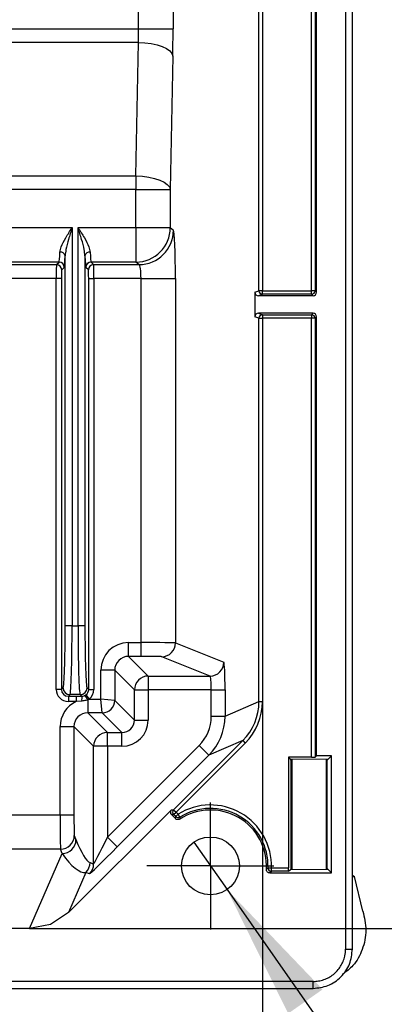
# Model space of a CAD drawing. Header units: millimetres. Extents: x 0 to 210, y 0 to 148.
# Tile 32 of 52: x 128.66 to 133.07, y 42.98 to 54.89. Entities that reach past the tile are written whole.
import ezdxf

# ---------------------------------------------------------------- set-up
doc = ezdxf.new("R2010")
doc.units = ezdxf.units.MM
doc.header["$LTSCALE"] = 0.5
doc.layers.add('FORMAT', color=7, linetype='Continuous')
doc.styles.add('SLDTEXTSTYLE0', font='TXT', dxfattribs={"width": 0.605})
doc.dimstyles.new('SLDDIMSTYLE10', dxfattribs={"dimtxt": 1.284159, "dimasz": 1.651, "dimexe": 0, "dimexo": 0.0625, "dimgap": 0.32104, "dimtad": 0, "dimtih": 1, "dimtoh": 1, "dimdec": 1, "dimlfac": 6, "dimrnd": 1e-09, "dimzin": 12, "dimdsep": 46, "dimtxsty": 'SLDTEXTSTYLE0', "dimblk1": 'NONE', "dimsah": 1, "dimcen": 0, "dimadec": 0, "dimazin": 3, "dimtfac": 1, "dimtdec": 1, "dimtmove": 0, "dimatfit": 3, "dimldrblk": 'NONE', "dimfxl": 0, "dimfrac": 2, "dimtolj": 1, "dimtzin": 12, "dimarcsym": 0})
doc.dimstyles.new('SLDDIMSTYLE3', dxfattribs={"dimtxt": 1.284159, "dimasz": 1.651, "dimexe": 0, "dimexo": 0.0625, "dimgap": 0.32104, "dimtad": 1, "dimdec": 1, "dimlfac": 6, "dimrnd": 1e-09, "dimzin": 12, "dimdsep": 46, "dimtxsty": 'SLDTEXTSTYLE0', "dimsah": 1, "dimcen": 0.09, "dimadec": 0, "dimazin": 3, "dimtfac": 1, "dimtdec": 1, "dimtofl": 0, "dimtmove": 0, "dimatfit": 3, "dimfxl": 0, "dimfrac": 2, "dimtolj": 1, "dimtzin": 12, "dimarcsym": 0})
doc.dimstyles.new('SLDDIMSTYLE6', dxfattribs={"dimtxt": 1.284159, "dimasz": 1.651, "dimexe": 0, "dimexo": 0.0625, "dimgap": 0.32104, "dimtad": 1, "dimdec": 1, "dimlfac": 6, "dimrnd": 1e-09, "dimzin": 12, "dimdsep": 46, "dimtxsty": 'SLDTEXTSTYLE0', "dimsah": 1, "dimcen": 0.09, "dimadec": 0, "dimazin": 3, "dimtfac": 1, "dimtdec": 1, "dimtofl": 0, "dimtmove": 0, "dimatfit": 3, "dimfxl": 0, "dimfrac": 2, "dimtolj": 1, "dimtzin": 12, "dimarcsym": 0})

# ---------------------------------------------------------------- blocks, each defined once
blk = doc.blocks.new('_D_17')
at = {"layer": 'FORMAT'}
for p, q in [((109.412, 47.037), (109.412, 35.58)), ((131.593, 46.642), (131.593, 35.58)), ((118.788, 38.346), (118.347, 38.346)), ((118.347, 38.346), (118.347, 36.374)), ((122.217, 38.346), (122.658, 38.346)), ((122.658, 38.346), (122.658, 36.374)), ((118.347, 36.374), (118.788, 36.374)), ((122.658, 36.374), (122.217, 36.374)), ((109.412, 36.08), (131.593, 36.08))]:
    blk.add_line(p, q, dxfattribs=at)
for points in [[(109.412, 36.08), (111.063, 35.826), (111.063, 36.334)], [(131.593, 36.08), (129.942, 36.334), (129.942, 35.826)]]:
    blk.add_solid(points, dxfattribs=at)
at = {"layer": 'FORMAT', "char_height": 1.3229, "attachment_point": 1, "style": 'SLDTEXTSTYLE0'}
for s, insert in [('133,1', (118.298, 40.345)), ('5,24', (118.788, 38.079))]:
    blk.add_mtext(s, dxfattribs=dict(at, insert=insert))
blk = doc.blocks.new('_D_18')
at = {"layer": 'FORMAT'}
for p, q in [((128.778, 66.447), (138.456, 66.447)), ((137.956, 66.447), (137.956, 43.895)), ((135.689, 57.376), (135.689, 57.817)), ((135.689, 57.817), (137.662, 57.817)), ((137.662, 57.817), (137.662, 57.376)), ((135.689, 52.966), (135.689, 52.525)), ((137.662, 52.525), (137.662, 52.966)), ((135.689, 52.525), (137.662, 52.525)), ((128.778, 43.895), (138.456, 43.895))]:
    blk.add_line(p, q, dxfattribs=at)
for points in [[(137.956, 66.447), (137.702, 64.796), (138.21, 64.796)], [(137.956, 43.895), (138.21, 45.546), (137.702, 45.546)]]:
    blk.add_solid(points, dxfattribs=at)
at = {"layer": 'FORMAT', "char_height": 1.3229, "attachment_point": 1, "rotation": 90, "style": 'SLDTEXTSTYLE0'}
for s, insert in [('135,3', (133.69, 52.966)), ('5,327', (135.956, 52.966))]:
    blk.add_mtext(s, dxfattribs=dict(at, insert=insert))
blk = doc.blocks.new('SW_SYMBOL_HOLE_DEPTH')
at = {"layer": 'FORMAT', "color": 0}
for p, q in [((0, 437.5), (400, 437.5)), ((200, 437.5), (200, 37.5)), ((50, 277.5), (200, 37.5)), ((350, 277.5), (200, 37.5))]:
    blk.add_line(p, q, dxfattribs=at)
blk = doc.blocks.new('_D_19')
at = {"layer": 'FORMAT'}
for p, q in [((130.765, 44.94), (131.166, 44.367)), ((131.166, 44.367), (133.762, 40.657)), ((133.762, 40.657), (151.324, 40.657))]:
    blk.add_line(p, q, dxfattribs=at)
blk.add_solid([(131.166, 44.367), (131.905, 42.868), (132.321, 43.16)], dxfattribs=at)
at = {"layer": 'FORMAT', "xscale": 0.003410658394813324, "yscale": 0.003410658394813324, "zscale": 0.003410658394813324}
blk.add_blockref('SW_SYMBOL_HOLE_DEPTH', (142.689, 40.849), dxfattribs=at)
at = {"layer": 'FORMAT', "char_height": 1.3229, "attachment_point": 1, "style": 'SLDTEXTSTYLE0'}
for s, insert in [('6 [0.235]', (144.464, 42.363)), ('4xM5x0.8', (134.556, 42.363))]:
    blk.add_mtext(s, dxfattribs=dict(at, insert=insert))
blk = doc.blocks.new('_None')
blk = doc.blocks.new('SW_CENTERMARKSYMBOL_6')
at = {"layer": 'FORMAT', "color": 0}
for p, q in [((0, 0.417), (0, 0.767)), ((0, 0), (0, 0.417)), ((-0.417, 0), (-0.767, 0)), ((0, 0), (-0.417, 0)), ((0, 0), (0, -0.417)), ((0, 0), (0.417, 0)), ((0.417, 0), (0.767, 0)), ((0, -0.417), (0, -0.767))]:
    blk.add_line(p, q, dxfattribs=at)

msp = doc.modelspace()

# ---------------------------------------------------------------- linework, layer by layer
at = {"color": 7, "linetype": 'Continuous', "lineweight": 25}
for p, q in [((132.59846, 66.741584), (132.59846, 43.648315)), ((132.681887, 45.787139), (132.681887, 64.602761)), ((131.551619, 51.611584), (131.551619, 58.778315)), ((131.593246, 58.778315), (131.593246, 51.611584)), ((132.187659, 51.611584), (132.187659, 58.778315)), ((132.22932, 58.778315), (132.22932, 51.611584)), ((132.24846, 51.592443), (132.24846, 58.797456)), ((130.096983, 54.781174), (130.096983, 55.608725)), ((130.513253, 55.608725), (130.513253, 54.781174)), ((123.97022, 54.781174), (130.096983, 54.781174)), ((130.096983, 54.781174), (130.513253, 54.781174)), ((130.093995, 54.615807), (123.97022, 54.615807)), ((130.063509, 53.001027), (130.093995, 54.615807)), ((130.510265, 54.450439), (130.47978, 52.835659)), ((123.97022, 53.001027), (130.063509, 53.001027)), ((130.063509, 53.001027), (130.063509, 52.835659)), ((130.063509, 52.835659), (123.97022, 52.835659)), ((130.063509, 52.374307), (130.063509, 52.835659)), ((130.063509, 52.835659), (130.47978, 52.835659)), ((130.47978, 52.835659), (130.47978, 52.374307)), ((128.28136, 52.374307), (129.292414, 52.374307)), ((129.292414, 52.374307), (129.292414, 47.55876)), ((129.364693, 52.374307), (130.063509, 52.374307)), ((129.364693, 47.55876), (129.364693, 52.374307)), ((130.063509, 52.374307), (130.063509, 51.957894)), ((130.063509, 52.374307), (130.47978, 52.374307)), ((130.47978, 52.374307), (130.51778, 52.343913)), ((129.134436, 51.957894), (128.439338, 51.957894)), ((129.104042, 51.927501), (129.134436, 51.957894)), ((129.209131, 47.55876), (129.209131, 52.03371)), ((129.447976, 52.03371), (129.447976, 47.55876)), ((130.063509, 51.957894), (129.522671, 51.957894)), ((129.522671, 51.957894), (129.553064, 51.927501)), ((130.10151, 51.927501), (130.063509, 51.957894)), ((128.469731, 51.927501), (129.104042, 51.927501)), ((129.197897, 51.894433), (129.167504, 51.864039)), ((129.489603, 51.864039), (129.45921, 51.894433)), ((129.553064, 51.927501), (130.10151, 51.927501)), ((129.100566, 51.760936), (128.473208, 51.760936)), ((129.164027, 51.760936), (129.100566, 51.760936)), ((129.100566, 46.789389), (129.100566, 51.760936)), ((129.164027, 51.760936), (129.164027, 46.789389)), ((129.49308, 46.789389), (129.49308, 51.760936)), ((129.49308, 51.760936), (129.556541, 51.760936)), ((130.12609, 51.760936), (129.556541, 51.760936)), ((129.556541, 51.760936), (129.556541, 46.789389)), ((130.12609, 51.760936), (130.54236, 51.760936)), ((130.12609, 47.355339), (130.12609, 51.760936)), ((130.54236, 51.760936), (130.54236, 47.351166)), ((131.503694, 51.592424), (131.551619, 51.611584)), ((131.503694, 51.592424), (131.503694, 51.297475)), ((131.593246, 51.611584), (131.551619, 51.611584)), ((131.593246, 51.569924), (131.593246, 51.611584)), ((131.593246, 51.611584), (132.187659, 51.611584)), ((132.187659, 51.569924), (132.187659, 51.611584)), ((132.22932, 51.611584), (132.187659, 51.611584)), ((132.22932, 51.611584), (132.24846, 51.592443)), ((131.593246, 51.569924), (131.545369, 51.550783)), ((132.2068, 51.550783), (131.545369, 51.550783)), ((132.187659, 51.569924), (131.593246, 51.569924)), ((132.2068, 51.550783), (132.187659, 51.569924)), ((132.2068, 51.339116), (131.545369, 51.339116)), ((131.545369, 51.339116), (131.593246, 51.319976)), ((132.187659, 51.319976), (132.2068, 51.339116)), ((131.551619, 51.278315), (131.503694, 51.297475)), ((131.551619, 46.64162), (131.551619, 51.278315)), ((131.551619, 51.278315), (131.593246, 51.278315)), ((131.593246, 51.319976), (132.187659, 51.319976)), ((131.593246, 51.319976), (131.593246, 51.278315)), ((132.187659, 51.278315), (131.593246, 51.278315)), ((131.593246, 51.278315), (131.593246, 46.64162)), ((132.187659, 51.319976), (132.187659, 51.278315)), ((132.187659, 45.967278), (132.187659, 51.278315)), ((132.22932, 51.278315), (132.187659, 51.278315)), ((132.24846, 51.297456), (132.22932, 51.278315)), ((132.22932, 51.278315), (132.22932, 45.967992)), ((132.24846, 45.987133), (132.24846, 51.297456)), ((129.292414, 47.55876), (129.209131, 47.55876)), ((129.292414, 47.55876), (129.364693, 47.55876)), ((129.447976, 47.55876), (129.364693, 47.55876)), ((129.974491, 47.355339), (130.12609, 47.355339)), ((129.974491, 47.188698), (129.974491, 47.355339)), ((130.12609, 47.188698), (130.12609, 47.355339)), ((130.54236, 47.351166), (131.127317, 47.117308)), ((130.12609, 47.188698), (129.974491, 47.188698)), ((129.974491, 47.188698), (130.212522, 46.950666)), ((130.960809, 46.950666), (130.375852, 47.184525)), ((129.641208, 46.672508), (129.641208, 47.022057)), ((129.807849, 47.022057), (129.641208, 47.022057)), ((129.807849, 47.022057), (129.807849, 46.655844)), ((130.045881, 46.784025), (129.807849, 47.022057)), ((130.212522, 46.950666), (130.960809, 46.950666)), ((130.212522, 46.950666), (130.212522, 46.784025)), ((129.164027, 46.789389), (129.183855, 46.809217)), ((129.473252, 46.809217), (129.49308, 46.789389)), ((129.164027, 46.789389), (129.100566, 46.789389)), ((129.267137, 46.725934), (129.247309, 46.706106)), ((129.247309, 46.706106), (129.34391, 46.706106)), ((129.247309, 46.706106), (129.247309, 46.642645)), ((129.389969, 46.725934), (129.267137, 46.725934)), ((129.34391, 46.706106), (129.409833, 46.706071)), ((129.34391, 46.706106), (129.34391, 46.642645)), ((129.409833, 46.706071), (129.389969, 46.725934)), ((129.450702, 46.716778), (129.460198, 46.723024)), ((129.460198, 46.723024), (129.498549, 46.672508)), ((129.49308, 46.789389), (129.556541, 46.789389)), ((130.045881, 46.417813), (130.045881, 46.784025)), ((130.045881, 46.784025), (130.212522, 46.784025)), ((130.975109, 46.784025), (130.212522, 46.784025)), ((130.212522, 46.784025), (130.212522, 46.417813)), ((130.975109, 46.784025), (131.141617, 46.784025)), ((130.975109, 46.463426), (130.975109, 46.784025)), ((131.141617, 46.784025), (131.141617, 46.463426)), ((129.34391, 46.642645), (129.247309, 46.642645)), ((129.408465, 46.648376), (129.34391, 46.642645)), ((129.498549, 46.672508), (129.481814, 46.66454)), ((129.481814, 46.66454), (129.481814, 46.505867)), ((129.498549, 46.672508), (129.641208, 46.672508)), ((129.657872, 46.505867), (129.641208, 46.672508)), ((129.807849, 46.655844), (129.641208, 46.672508)), ((129.807849, 46.655844), (130.045881, 46.417813)), ((131.141617, 46.463426), (131.551619, 46.64162)), ((131.551619, 46.64162), (131.593246, 46.64162)), ((129.657872, 46.505867), (129.481814, 46.505867)), ((129.481814, 46.505867), (129.719846, 46.267835)), ((129.895904, 46.267835), (129.657872, 46.505867)), ((130.975109, 46.463426), (131.141617, 46.463426)), ((129.148532, 46.339226), (129.315173, 46.339226)), ((129.148532, 45.272413), (129.148532, 46.339226)), ((129.315173, 46.339226), (129.315173, 45.272413)), ((129.553205, 46.101194), (129.315173, 46.339226)), ((130.045881, 46.417813), (130.212522, 46.417813)), ((129.719846, 46.267835), (129.895904, 46.267835)), ((129.719846, 46.101194), (129.719846, 46.267835)), ((129.895904, 46.101194), (129.895904, 46.267835)), ((129.553205, 44.675813), (129.553205, 46.101194)), ((129.719846, 46.101194), (129.553205, 46.101194)), ((129.719846, 45.001011), (130.828513, 46.109678)), ((129.719846, 46.101194), (129.719846, 45.001011)), ((129.895904, 46.101194), (129.719846, 46.101194)), ((130.520167, 45.333992), (131.35611, 46.169935)), ((131.385569, 46.140477), (130.549626, 45.304534)), ((130.946346, 45.991845), (130.828513, 46.109678)), ((131.35611, 46.169935), (130.946346, 45.991845)), ((131.35611, 46.169935), (131.385569, 46.140477)), ((130.946346, 45.991845), (129.837679, 44.883178)), ((132.24846, 45.987133), (132.22932, 45.967992)), ((132.427833, 45.987133), (132.24846, 45.987133)), ((132.427833, 45.987133), (132.391056, 45.950356)), ((132.427833, 44.569433), (132.427833, 45.987133)), ((131.909559, 45.967278), (131.931887, 45.94495)), ((132.187659, 45.967278), (131.909559, 45.967278)), ((131.909559, 45.967278), (131.909559, 44.630234)), ((131.931887, 45.94495), (132.391056, 45.950356)), ((131.942135, 45.934702), (131.931887, 45.94495)), ((131.942135, 44.621864), (131.942135, 45.934702)), ((131.950435, 45.945168), (131.950435, 44.611398)), ((132.367102, 44.606492), (132.367102, 45.950074)), ((132.367102, 45.945164), (132.385638, 45.944937)), ((132.391056, 45.950356), (132.375402, 45.934702)), ((132.375402, 44.621864), (132.375402, 45.934702)), ((132.681887, 44.769427), (132.681887, 45.787139)), ((128.445799, 45.272413), (129.148532, 45.272413)), ((129.148532, 45.272413), (129.315173, 45.272413)), ((130.493098, 45.333992), (129.249376, 44.09027)), ((130.493098, 45.333992), (130.520167, 45.333992)), ((130.493098, 45.275076), (130.542681, 45.225493)), ((130.520167, 45.275076), (130.493098, 45.275076)), ((130.520167, 45.333992), (130.549626, 45.304534)), ((130.520167, 45.275076), (130.549626, 45.304534)), ((130.545343, 45.2499), (130.520167, 45.275076)), ((130.545343, 45.2499), (130.574801, 45.279358)), ((130.549626, 45.304534), (130.574801, 45.279358)), ((130.596846, 45.244008), (130.574801, 45.279358)), ((130.542681, 45.225493), (130.545343, 45.2499)), ((130.596846, 45.244008), (130.594925, 45.220075)), ((129.319346, 45.022651), (129.339862, 44.971335)), ((129.837679, 44.883178), (129.719846, 45.001011)), ((129.152705, 44.856143), (123.904234, 44.856143)), ((128.777712, 43.894809), (129.173221, 44.804827)), ((129.173221, 44.804827), (129.152705, 44.856143)), ((129.509353, 44.693977), (129.553205, 44.675813)), ((132.681887, 43.648315), (132.681887, 44.769427)), ((129.460545, 44.576144), (129.249376, 44.09027)), ((129.504396, 44.55798), (129.460545, 44.576144)), ((131.661052, 44.631536), (131.702692, 44.630234)), ((131.682673, 44.569433), (132.427833, 44.569433)), ((131.702692, 44.630234), (131.909559, 44.630234)), ((131.702692, 44.588574), (131.702692, 44.630234)), ((131.908844, 44.588574), (131.702692, 44.588574)), ((131.908844, 44.588574), (131.931887, 44.611616)), ((131.942135, 44.621864), (131.931887, 44.611616)), ((132.391056, 44.60621), (131.931887, 44.611616)), ((132.391056, 44.60621), (132.375402, 44.621864)), ((132.427833, 44.569433), (132.391056, 44.60621)), ((132.681887, 44.52695), (132.706329, 44.52695)), ((132.808535, 44.108385), (132.706329, 44.52695)), ((129.249376, 44.09027), (129.032931, 43.945607)), ((128.777712, 43.894809), (128.46664, 43.894809)), ((129.032931, 43.945607), (128.777712, 43.894809)), ((132.59846, 43.648315), (132.681887, 43.648315)), ((132.206887, 43.256289), (128.166053, 43.256289)), ((132.206887, 43.172862), (132.206887, 43.256289)), ((128.166053, 43.172862), (132.206887, 43.172862)), ((132.331108, 43.217054), (132.330919, 43.217003))]:
    msp.add_line(p, q, dxfattribs=at)
at = {"color": 7, "linetype": 'Continuous', "lineweight": 25, "flags": 128}
for points in [[(130.093995, 54.615807), (130.173224, 54.611528), (130.249561, 54.60137), (130.320219, 54.585703), (130.382621, 54.565099), (130.434487, 54.540309), (130.473925, 54.512239), (130.499495, 54.481913), (130.510265, 54.450439)], [(130.063509, 53.001027), (130.142738, 52.996749), (130.219076, 52.98659), (130.289734, 52.970923), (130.352136, 52.950319), (130.404002, 52.925529), (130.44344, 52.897459), (130.46901, 52.867133), (130.47978, 52.835659)]]:
    msp.add_lwpolyline(points, dxfattribs=at)
at = {"color": 7, "linetype": 'Continuous', "lineweight": 25}
msp.add_circle((130.96522, 44.653283), 0.35, dxfattribs=at)
for centre, radius, start, end in [((130.062695, 52.374979), 0.417085, 270.1119144, 359.9077308), ((130.100695, 52.344585), 0.417085, 270.1119144, 359.9077308), ((129.152142, 52.020644), 0.058468, 12.9133148, 96.355212), ((129.504965, 52.020644), 0.058468, 83.644788, 167.0866852), ((129.134345, 51.894342), 0.063552, 0.0816919, 89.9183081), ((129.522761, 51.894342), 0.063552, 90.0816919, 179.9183081), ((129.103952, 51.863949), 0.063552, 0.0816919, 89.9183081), ((129.553155, 51.863949), 0.063552, 90.0816919, 179.9183081), ((131.5933, 51.611604), 0.041681, 180.0281624, 269.9260058), ((132.187644, 51.611599), 0.041675, 270.020437, 359.979563), ((131.5933, 51.278295), 0.041681, 90.0739942, 179.9718376), ((132.187644, 51.278301), 0.041675, 0.020437, 89.979563), ((130.375637, 47.351248), 0.166723, 270.0739942, 359.9718376), ((130.960594, 47.11739), 0.166723, 270.0739942, 359.9718376), ((130.212582, 46.783966), 0.166701, 90.020437, 179.979563), ((129.267256, 46.809336), 0.083402, 180.0816919, 269.9183081), ((129.389851, 46.809336), 0.083402, 270.0816919, 359.9183081), ((130.109897, 46.660613), 0.701539, 176.2847169, 180.9994784), ((128.854123, 46.326072), 0.713132, 28.3347812, 33.2212553), ((129.657819, 46.655898), 0.150031, 270.020437, 359.979563), ((129.719905, 46.101135), 0.166701, 90.020437, 179.979563), ((130.96522, 44.653283), 0.737832, 358.2098662, 121.9475528), ((130.549647, 45.304534), 0.041675, 135.020437, 224.979563), ((130.96522, 44.653283), 0.677032, 356.634627, 123.1573198), ((130.96522, 44.653283), 0.696172, 358.2098662, 121.9475528), ((130.574803, 45.279376), 0.041674, 225.0154606, 301.9320922), ((129.152623, 45.022866), 0.166723, 270.0281624, 359.9260058), ((129.173139, 44.97155), 0.166723, 270.0281624, 359.9260058), ((129.342659, 44.693999), 0.166694, 315.0074762, 359.9925238), ((129.386511, 44.675835), 0.166694, 315.0074762, 359.9925238), ((131.702708, 44.630249), 0.041675, 178.231119, 269.9787472)]:
    msp.add_arc(centre, radius, start, end, dxfattribs=at)
for centre, major_axis, ratio, start_param, end_param in [((130.060599, 54.781174), (0, 0.416667), 0.087321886, 4.304270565, 4.71238898), ((130.476869, 54.781174), (0, 0.833333), 0.043660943, 4.304270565, 4.71238898), ((130.516891, 51.760936), (0, 0.583333), 0.043660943, 4.71238898, 6.248278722), ((129.133851, 52.374307), (0, 0.416667), 0.040242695, 3.176499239, 3.923840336), ((129.523256, 52.374307), (0, 0.416667), 0.040242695, 2.359344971, 3.106686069), ((129.197312, 52.374307), (0, 0.480167), 0.034920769, 3.176499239, 3.923840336), ((129.459795, 52.374307), (0, 0.480167), 0.034920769, 2.359344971, 3.106686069), ((129.104168, 51.760936), (0, 0.166667), 0.021615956, 0.034906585, 1.570796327), ((129.16763, 51.760936), (0, 0.103167), 0.034920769, 0.034906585, 1.570796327), ((129.489477, 51.760936), (0, 0.103167), 0.034920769, 4.71238898, 6.248278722), ((129.552939, 51.760936), (0, 0.166667), 0.021615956, 4.71238898, 6.248278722), ((130.100621, 51.760936), (0, 0.166667), 0.1528133, 4.71238898, 6.248278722), ((131.545401, 51.592456), (0.038732, 0.015485), 0.998896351, 2.761650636, 4.331685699), ((132.206787, 51.592456), (0.029472, -0.029472), 0.99969546, 5.497939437, 7.068431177), ((131.545401, 51.297443), (0.038732, -0.015485), 0.998896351, 1.951499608, 3.521534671), ((132.206787, 51.297443), (0.029472, 0.029472), 0.99969546, 5.497939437, 7.068431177), ((129.182941, 47.55876), (0, 0.75), 0.034920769, 3.176499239, 4.71238898), ((129.266223, 47.55876), (0, 0.833333), 0.031428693, 3.176499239, 4.71238898), ((129.390884, 47.55876), (0, 0.833333), 0.031428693, 1.570796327, 3.106686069), ((129.474166, 47.55876), (0, 0.75), 0.034920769, 1.570796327, 3.106686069), ((129.974592, 47.021955), (-0.235774, 0.235774), 0.99969546, 5.497939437, 7.068431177), ((130.12609, 47.350976), (0.416667, 0), 0.010473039, 0.043633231, 1.570796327), ((129.974592, 47.021955), (0.117959, -0.117959), 0.999087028, 2.356346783, 3.926838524), ((130.12609, 47.184334), (0.25, 0), 0.017455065, 0.043633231, 1.570796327), ((131.127063, 46.784025), (0, 0.333333), 0.043660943, 4.71238898, 6.265732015), ((130.960555, 46.784025), (0, 0.166667), 0.087321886, 4.71238898, 6.265732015), ((129.247488, 46.789568), (0.103953, 0.103953), 0.998782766, 2.356803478, 3.926381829), ((129.247488, 46.789568), (0.059107, 0.059107), 0.996934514, 2.356803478, 3.926381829), ((129.409619, 46.789568), (0.059107, -0.059107), 0.996934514, 6.147307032, 7.067974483), ((129.409619, 46.789568), (-0.103953, 0.103953), 0.998782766, 3.005714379, 3.926381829), ((129.481916, 46.339124), (-0.235774, 0.235774), 0.99969546, 5.924427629, 7.068431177), ((130.884238, 46.641033), (0.612196, 0.26607), 0.998727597, 5.088186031, 5.873611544), ((130.884238, 46.641033), (0.650367, 0.28266), 0.998868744, 5.088186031, 5.873611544), ((129.481916, 46.339124), (-0.117959, 0.117959), 0.999087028, 5.497939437, 7.068431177), ((130.474633, 46.463012), (0.459082, 0.199525), 0.998868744, 5.088186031, 5.873611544), ((130.474633, 46.463012), (0.611764, 0.265882), 0.999433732, 5.088186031, 5.873611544), ((129.895807, 46.417909), (0.10617, -0.10617), 0.999019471, 5.497939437, 7.068431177), ((129.895807, 46.417909), (-0.223985, 0.223985), 0.99969546, 2.356346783, 3.926838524), ((132.158769, 45.934768), (0.216667, 0), 0.017455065, 3.159045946, 3.419839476), ((132.187659, 45.968005), (0.041667, 0), 0.017455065, 4.71238898, 6.265732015), ((132.158769, 45.934768), (0.216667, 0), 0.017455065, 6.004938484, 6.265732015), ((129.152896, 45.272413), (0, 0.416667), 0.010473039, 1.570796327, 3.097959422), ((129.319537, 45.272413), (0, 0.25), 0.017455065, 1.570796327, 3.097959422), ((130.522575, 45.304534), (0.041679, 0), 0.99969546, 2.356346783, 3.926838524), ((129.34006, 45.471315), (-0.19066, 0.779697), 0.186127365, 2.220575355, 3.006000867), ((129.719846, 45.009239), (0.166634, 0.333431), 0.009870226, 3.139298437, 4.692641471), ((129.173419, 45.471315), (-0.30113, 0.891683), 0.305805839, 2.306170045, 3.091595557), ((129.837679, 44.891406), (0.333308, 0.33341), 0.012340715, 3.146702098, 4.700045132), ((131.908832, 44.630234), (0, 0.041667), 0.017455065, 3.159045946, 4.71238898), ((132.158769, 44.621798), (0.216667, 0), 0.017455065, 2.863345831, 3.124139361), ((132.158769, 44.621798), (0.216667, 0), 0.017455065, 0.017453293, 0.278246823)]:
    msp.add_ellipse(centre, major_axis=major_axis, ratio=ratio, start_param=start_param, end_param=end_param, dxfattribs=at)
for points, knots in [([(129.14567, 52.078752), (129.149761, 52.100213), (129.160051, 52.154203), (129.217169, 52.255145), (129.265993, 52.332849), (129.292115, 52.373838), (129.292414, 52.374307)], [0, 0, 0, 0, 0.237601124, 0.597734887, 0.995399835, 1, 1, 1, 1]), ([(129.292414, 52.374307), (129.292235, 52.373736), (129.277404, 52.326483), (129.249933, 52.237397), (129.21764, 52.122812), (129.211512, 52.058644), (129.209131, 52.03371)], [0, 0, 0, 0, 0.004937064, 0.408297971, 0.770078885, 1, 1, 1, 1]), ([(129.364693, 52.374307), (129.364992, 52.373838), (129.391114, 52.332849), (129.439937, 52.255145), (129.497056, 52.154203), (129.507346, 52.100213), (129.511437, 52.078752)], [0, 0, 0, 0, 0.004600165, 0.402265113, 0.762398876, 1, 1, 1, 1]), ([(129.447976, 52.03371), (129.445594, 52.058644), (129.439467, 52.122812), (129.407174, 52.237397), (129.379703, 52.326483), (129.364872, 52.373736), (129.364693, 52.374307)], [0, 0, 0, 0, 0.229921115, 0.591702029, 0.995062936, 1, 1, 1, 1]), ([(129.409833, 46.706071), (129.419187, 46.70686), (129.433532, 46.708071), (129.44627, 46.71453), (129.450702, 46.716778)], [0, 0, 0, 0, 0.652106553, 1, 1, 1, 1]), ([(129.481814, 46.66454), (129.473799, 46.661636), (129.45014, 46.653063), (129.425053, 46.650241), (129.408465, 46.648376)], [0, 0, 0, 0, 0.338806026, 1, 1, 1, 1]), ([(130.594925, 45.220075), (130.590747, 45.217895), (130.582393, 45.213534), (130.568077, 45.212778), (130.553963, 45.216301), (130.546494, 45.222387), (130.542681, 45.225493)], [0, 0, 0, 0, 0.24735402, 0.494709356, 0.742036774, 1, 1, 1, 1]), ([(131.641084, 44.613539), (131.646177, 44.618089), (131.652887, 44.624081), (131.659468, 44.630089), (131.661052, 44.631536)], [0, 0, 0, 0, 0.759168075, 1, 1, 1, 1]), ([(131.682673, 44.569433), (131.677989, 44.569894), (131.668621, 44.570815), (131.656133, 44.577998), (131.64672, 44.588568), (131.641375, 44.601051), (131.641175, 44.60964), (131.641084, 44.613539)], [0, 0, 0, 0, 0.20700043, 0.414002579, 0.620966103, 0.827910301, 1, 1, 1, 1]), ([(131.702692, 44.588574), (131.701105, 44.587037), (131.694511, 44.580657), (131.687782, 44.574277), (131.682673, 44.569433)], [0, 0, 0, 0, 0.2408317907, 1, 1, 1, 1]), ([(132.681887, 44.541929), (132.685556, 44.539782), (132.694089, 44.534789), (132.701885, 44.529796), (132.706329, 44.52695)], [0, 0, 0, 0, 0.4299299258, 1, 1, 1, 1]), ([(132.808535, 44.108385), (132.826099, 44.031213), (132.8615, 43.875674), (132.811125, 43.643805), (132.71136, 43.453753), (132.607055, 43.375269), (132.562578, 43.341803)], [0, 0, 0, 0, 0.272629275, 0.549477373, 0.807892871, 1, 1, 1, 1]), ([(132.206887, 43.256289), (132.228552, 43.257344), (132.272508, 43.259486), (132.336318, 43.276483), (132.397007, 43.303462), (132.451813, 43.340103), (132.500195, 43.385777), (132.539808, 43.438519), (132.570445, 43.497641), (132.588104, 43.553656), (132.59702, 43.604477), (132.597978, 43.633642), (132.59846, 43.648315)], [0, 0, 0, 0, 0.105615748, 0.214280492, 0.319897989, 0.42857818, 0.534319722, 0.643138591, 0.748909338, 0.857752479, 0.928435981, 1, 1, 1, 1]), ([(132.206887, 43.172862), (132.267414, 43.179374), (132.359628, 43.189295), (132.470143, 43.248962), (132.567669, 43.328243), (132.66061, 43.461749), (132.674794, 43.586121), (132.681887, 43.648315)], [0, 0, 0, 0, 0.242814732, 0.369932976, 0.500496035, 0.75021586, 1, 1, 1, 1])]:
    msp.add_open_spline(points, degree=3, knots=knots, dxfattribs=at)

# ---------------------------------------------------------------- block references
at = {"layer": 'FORMAT'}
msp.add_blockref('SW_CENTERMARKSYMBOL_6', (130.96522, 44.653283), dxfattribs=at)

# ---------------------------------------------------------------- dimensions: what is measured, and where the dimension line sits
dim = msp.add_linear_dim(base=(137.955567, 43.894809), p1=(128.777712, 66.446757), p2=(128.777712, 43.894809), angle=90, dimstyle='SLDDIMSTYLE6', dxfattribs=at)
dim.commit()
dim.dimension.update_dxf_attribs({"geometry": '_D_18', "text_midpoint": (137.955567, 55.170783), "dimtype": 160})
dim = msp.add_linear_dim(base=(131.593246, 36.079748), p1=(109.411746, 47.037458), p2=(131.593246, 46.64162), dimstyle='SLDDIMSTYLE3', dxfattribs=at)
dim.commit()
dim.dimension.update_dxf_attribs({"geometry": '_D_17', "text_midpoint": (120.502496, 36.079748), "dimtype": 160})
dim = msp.add_diameter_dim_2p(p1=(130.764514, 44.940018), p2=(131.165926, 44.366548), text='4xM5x0.8 {\\fGDT;x}6 [0.235]', dimstyle='SLDDIMSTYLE10', override={"dimpost": '<>'}, dxfattribs=at)
dim.commit()
dim.dimension.update_dxf_attribs({"geometry": '_D_19', "text_midpoint": (142.939959, 41.643442), "dimtype": 163})

doc.saveas('drawing.dxf')
